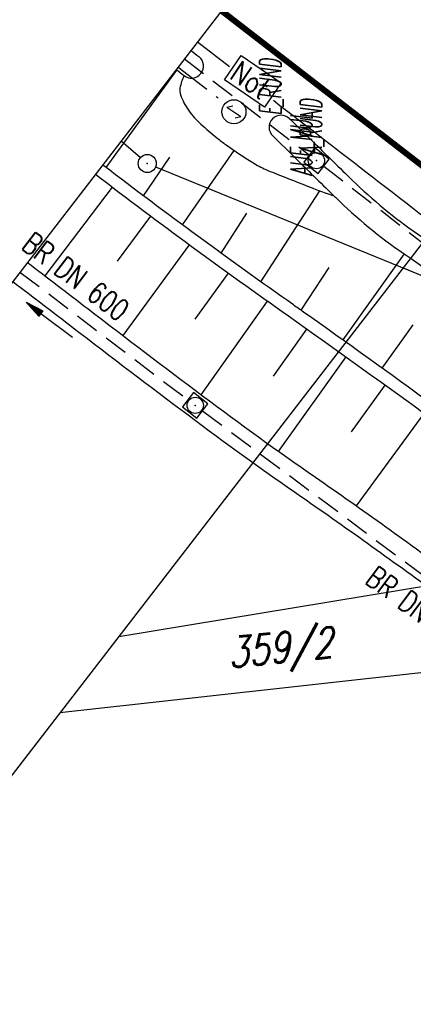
# Model space of a CAD drawing. Extents: x 448814 to 449970, y 436659 to 437685.
# Tile 47 of 132: x 448932 to 448965, y 437445 to 437527. Entities that reach past the tile are written whole.
import ezdxf
from ezdxf.enums import TextEntityAlignment as Align

# ---------------------------------------------------------------- set-up
doc = ezdxf.new("R2010")
doc.units = 0
doc.header["$LTSCALE"] = 2
doc.header["$MEASUREMENT"] = 0
for name, pattern in [('AUSGEZOGEN', [0]), ('BAB-FM2', [2.6, 1.5, -0.5, 0.1, -0.5]), ('GESTRICH-X2', [1.5, 1, -0.5])]:
    doc.linetypes.add(name, pattern=pattern)
doc.layers.get('0').update_dxf_attribs({"linetype": 'AUSGEZOGEN'})
for name, color, linetype in [('212-GRENZL-BAB', 7, 'AUSGEZOGEN'), ('212-GRENZP-BAB', 7, 'AUSGEZOGEN'), ('213-GRENZL-BAB', 7, 'AUSGEZOGEN'), ('213_FLSTNR', 8, 'AUSGEZOGEN'), ('213_GRENZL', 8, 'AUSGEZOGEN'), ('ANMERKUNG', 7, 'CONTINUOUS'), ('BAB_FM', 5, 'BAB-FM2'), ('BOESCHG', 250, 'AUSGEZOGEN'), ('FBRTOP', 250, 'AUSGEZOGEN'), ('KANAL', 7, 'GESTRICH-X2'), ('MULDE', 250, 'AUSGEZOGEN'), ('NS', 5, 'AUSGEZOGEN'), ('PFEIL', 7, 'CONTINUOUS'), ('Planeinteilung', 250, 'CONTINUOUS'), ('RAHMEN', 7, 'AUSGEZOGEN'), ('SCHSYMBOL', 200, 'AUSGEZOGEN'), ('TEXTO', 4, 'CONTINUOUS')]:
    doc.layers.add(name, color=color, linetype=linetype)
doc.styles.add('ROMANS', font='romans.shx', dxfattribs={"width": 0.8})

# ---------------------------------------------------------------- blocks, each defined once
blk = doc.blocks.new('NOTRUFS')
for p, q in [((-0.7, 0), (-0.357, 0.35)), ((-0.7, 0), (0.7, 0)), ((0.357, -0.35), (0.7, 0))]:
    blk.add_line(p, q)
blk.add_lwpolyline([(-2.143, 4.194), (1.876, 4.194), (1.876, 1.75), (-2.143, 1.75)], close=True)
blk.add_circle((0, 0), 1)
at = {"style": 'ROMANS', "width": 0.8}
blk.add_text('Not', height=1.8, dxfattribs=at).set_placement((-1.982, 2.071))
blk = doc.blocks.new('20')
blk.add_lwpolyline([(-0.754, -0.751), (0.754, -0.751), (0.754, 0.75), (-0.754, 0.75)], close=True)
blk.add_circle((0, 0), 0.676)
blk.add_point((0, 0))
blk = doc.blocks.new('1135420')
blk.add_line((0, 297), (0, 0))
at = {"layer": 'RAHMEN'}
blk.add_line((25, 415), (25, 5), dxfattribs=at)
blk = doc.blocks.new('GST')
at = {"color": 0}
blk.add_circle((0, 0), 0.75, dxfattribs=at)
blk.add_point((0, 0), dxfattribs=at)
blk = doc.blocks.new('PFEIL2')
at = {"color": 0}
for p, q in [((0.88, 0.002), (-2.401, -0.012)), ((0.881, -0.271), (0.879, 0.276)), ((0.879, 0.276), (2.429, 0.009)), ((0.911, 0.27), (0.879, 0.265)), ((0.965, 0.261), (0.879, 0.246)), ((1.019, 0.252), (0.879, 0.228)), ((1.073, 0.242), (0.879, 0.209)), ((1.127, 0.233), (0.879, 0.191)), ((1.181, 0.224), (0.879, 0.172)), ((1.235, 0.214), (0.879, 0.154)), ((1.289, 0.205), (0.879, 0.135)), ((1.343, 0.196), (0.879, 0.117)), ((1.397, 0.187), (0.879, 0.098)), ((1.451, 0.177), (0.879, 0.08)), ((1.505, 0.168), (0.879, 0.061)), ((1.559, 0.159), (0.88, 0.043)), ((1.613, 0.149), (0.88, 0.024)), ((1.668, 0.14), (0.88, 0.006)), ((1.722, 0.131), (0.88, -0.013)), ((1.776, 0.121), (0.88, -0.031)), ((1.83, 0.112), (0.88, -0.05)), ((1.884, 0.103), (0.88, -0.068)), ((1.938, 0.094), (0.88, -0.087)), ((1.992, 0.084), (0.88, -0.105)), ((2.046, 0.075), (0.88, -0.124)), ((2.1, 0.066), (0.88, -0.142)), ((2.154, 0.056), (0.88, -0.161)), ((2.208, 0.047), (0.88, -0.179)), ((2.262, 0.038), (0.881, -0.198)), ((2.316, 0.029), (0.881, -0.216)), ((2.37, 0.019), (0.881, -0.235)), ((2.424, 0.01), (0.881, -0.253)), ((2.429, 0.009), (0.881, -0.271))]:
    blk.add_line(p, q, dxfattribs=at)

msp = doc.modelspace()

# ---------------------------------------------------------------- linework, layer by layer
at = {"layer": '212-GRENZL-BAB', "flags": 128}
for points in [[(448940.793, 437516.506), (448942.394, 437515.113)], [(448943.655, 437514.337), (448965.981, 437505.24)]]:
    msp.add_lwpolyline(points, dxfattribs=at)
at = {"layer": '213-GRENZL-BAB', "flags": 128}
msp.add_lwpolyline([(448964.229, 437505.953), (448965.981, 437505.239)], dxfattribs=at)
at = {"layer": '213_GRENZL'}
for p, q in [((448940.58, 437475.318), (448982.092, 437482.161)), ((448971.618, 437472.97), (448935.679, 437468.968))]:
    msp.add_line(p, q, dxfattribs=at)
at = {"layer": 'BAB_FM'}
msp.add_lwpolyline([(448945.524, 437522.636), (448949.433, 437519.616)], dxfattribs=at)
at = {"layer": 'BOESCHG'}
for p, q in [((448939.537, 437514.284), (448945.429, 437522.386)), ((448945.882, 437509.517), (448950.182, 437515.701)), ((448942.643, 437511.93), (448944.84, 437515.145)), ((448934.472, 437505.274), (448940.073, 437512.646)), ((448952.403, 437504.784), (448957.318, 437512.345)), ((448949.09, 437507.168), (448951.233, 437510.48)), ((448940.488, 437506.518), (448943.267, 437510.239)), ((448940.944, 437500.319), (448946.482, 437507.859)), ((448964.314, 437507.109), (448959.215, 437499.959)), ((448946.953, 437501.679), (448949.715, 437505.504)), ((448955.739, 437502.424), (448958.082, 437505.966)), ((448947.448, 437495.4), (448952.967, 437503.175)), ((448953.456, 437496.938), (448956.235, 437500.868)), ((448965.05, 437501.212), (448962.466, 437497.628)), ((448953.881, 437490.701), (448959.495, 437498.55)), ((448959.929, 437492.324), (448962.742, 437496.214)), ((448960.354, 437486.171), (448965.977, 437493.862))]:
    msp.add_line(p, q, dxfattribs=at)
at = {"layer": 'BOESCHG', "flags": 128}
msp.add_lwpolyline([(448946.018, 437521.924, 0.068112), (448945.676, 437520.894, 0.133461), (448945.721, 437520.335, 0.064944), (448946.38, 437519.056, 0.059686), (448947.417, 437517.885, 0.010024), (448948.731, 437516.763, 0.01743), (448949.521, 437516.16, 0.01568), (448951.737, 437514.69, 0.034474), (448952.808, 437514.125, 0.009287), (448953.557, 437513.81, 0.002266), (448956.654, 437512.592, 0.006068), (448957.203, 437512.386, 0.002649), (448958.469, 437511.938)], format="xyb", dxfattribs=at)
at = {"layer": 'BOESCHG'}
for points in [[(448939.348, 437514.429, -0.000064), (448939.249, 437514.505, -0.003437)], [(448938.65, 437513.729, 0.010037), (448954.691, 437501.956, -0.009019), (448976.82, 437485.783, -0.000877), (448994.474, 437472.337, 0.001124), (449008.265, 437461.845, 0.000367), (449030.897, 437444.731, 0.001371), (449036.972, 437440.171, 0.002262), (449049.18, 437431.144, -0.001268), (449070.999, 437415.078, -0.000443), (449090.542, 437400.583, -0.000825), (449101.007, 437392.781, -0.002277), (449101.56, 437392.363, -0.000041), (449132.439, 437368.815, -0.002303), (449138.956, 437363.798, -0.000968), (449154.386, 437351.755)], [(448955.953, 437502.274, 0.000347), (448955.103, 437502.872, -0.010074), (448939.348, 437514.429, -0.003437)], [(449154.897, 437352.613, 0.001072), (449139.433, 437364.685, 0.002565), (449132.929, 437369.686, 0.000039), (449101.949, 437393.253, 0.001905), (449101.315, 437393.732, 0.000752), (449089.533, 437402.525, 0.000489), (449071.382, 437416.001, 0.001588), (449050.312, 437431.509, -0.002579), (449037.354, 437441.086, -0.001306), (449030.744, 437446.052, -0.00039), (449008.649, 437462.766, -0.001186), (448994.808, 437473.305, 0.000936), (448977.276, 437486.669, 0.008823), (448955.953, 437502.274, -0.010074)]]:
    msp.add_lwpolyline(points, format="xyb", dxfattribs=at)
at = {"layer": 'FBRTOP', "const_width": 0.5}
msp.add_lwpolyline([(448958.906, 437539.973, -0.000001), (448982.808, 437521.524, 0.000001), (449012.493, 437498.61, 0), (449050.358, 437469.383, 0), (449091.654, 437437.508, 0.000002), (449131.235, 437406.957, -0.000003), (449170.816, 437376.406, -0.000004), (449210.397, 437345.855, 0.000004), (449249.977, 437315.303), (449329.138, 437254.201), (449428.09, 437177.823), (449507.251, 437116.721), (449574.419, 437064.876)], format="xyb", dxfattribs=at)
msp.add_lwpolyline([(448949.13, 437527.307), (449002.717, 437485.944), (449081.878, 437424.842), (449161.04, 437363.74), (449240.201, 437302.637), (449319.362, 437241.535), (449418.314, 437165.157), (449497.475, 437104.055), (449616.217, 437012.402), (449715.169, 436936.024), (449833.911, 436844.37), (449847.611, 436833.796)], dxfattribs=at)
at = {"layer": 'FBRTOP'}
for points in [[(448947.144, 437524.734, 0), (448949.808, 437522.678, 0.000001)], [(448953.441, 437519.874, -0.000001), (448971.045, 437506.285, 0.000001), (449000.731, 437483.372, 0), (449038.595, 437454.145, 0), (449079.892, 437422.27, 0.000002), (449119.473, 437391.719, -0.000003), (449159.054, 437361.168, -0.000004), (449198.634, 437330.616, 0.000004), (449238.215, 437300.065), (449302.545, 437250.41)]]:
    msp.add_lwpolyline(points, format="xyb", dxfattribs=at)
at = {"layer": 'KANAL'}
for p, q in [((448946.042, 437523.307), (448956.438, 437515.313)), ((448957.625, 437514.406), (448982.656, 437495)), ((448932.373, 437505.598), (448946.344, 437494.969)), ((448947.563, 437494.063), (448991.063, 437461.656))]:
    msp.add_line(p, q, dxfattribs=at)
at = {"layer": 'MULDE'}
for points in [[(448931.771, 437504.818, -0.001099), (448936.791, 437500.98, 0.002825), (448946.346, 437493.726, 0.009606), (448955.793, 437486.918, -0.007793), (448967.405, 437478.614, -0.002941), (448978.794, 437470.094, -0.002496), (448992.104, 437459.908, -0.005844), (449000.589, 437453.188, 0.00895), (449006.196, 437448.803, 0.008417), (449014.644, 437442.658, -0.006122), (449026.239, 437434.305, -0.001349), (449041.708, 437422.805, 0.001917), (449052.614, 437414.717, 0.001281), (449068.761, 437402.901, -0.00171), (449080.845, 437394.043, -0.000947), (449093.651, 437384.549, 0.001011), (449105.654, 437375.654, 0.000367), (449106.23, 437375.23, 0.000009), (449130.561, 437357.33, 0.000999), (449150.928, 437342.411, 0.01169), (449152.739, 437341.153, 0.108955)], [(448946.59, 437524.017, -0.000035), (448947.252, 437523.498, -0.000265)], [(448945.368, 437522.434, -0.000034), (448946.018, 437521.924, -0.000265)], [(448932.993, 437506.401, -0.001096), (448938.009, 437502.566, 0.002825), (448947.546, 437495.326, 0.009606), (448956.931, 437488.563, -0.007793), (448968.593, 437480.222, -0.002941), (448980.001, 437471.688, -0.002496), (448993.328, 437461.49, -0.005844), (449001.849, 437454.741, 0.00895), (449007.4, 437450.401, 0.008417), (449015.793, 437444.295, -0.006122), (449027.427, 437435.913, -0.001349), (449042.906, 437424.407, 0.001917), (449053.8, 437416.327, 0.001281), (449069.938, 437404.518, -0.00171), (449082.033, 437395.651, -0.000947), (449094.845, 437386.154, 0.001011), (449106.842, 437377.264, 0.000367), (449107.415, 437376.841, 0.000009), (449131.747, 437358.942, 0.00096), (449151.3, 437344.615, 0.01169)]]:
    msp.add_lwpolyline(points, format="xyb", dxfattribs=at)
at = {"layer": 'MULDE', "flags": 128}
for points in [[(448954.785, 437518.341, 0.000109), (448956.779, 437516.388, 0.000157), (448958.163, 437515.034, 0.000011), (448959.867, 437513.368, 0.000143), (448959.999, 437513.239, 0.042526), (448965.438, 437508.764, -0.013468), (448983.849, 437495.327, -0.000028), (449008.283, 437476.463, 0.000072), (449017.854, 437469.075, 0.000017), (449056.003, 437439.638, -0.000067), (449065.798, 437432.079, -0.000102), (449082.4, 437419.256, -0.000074), (449105.415, 437401.469, -0.000078), (449116.883, 437392.6, 0.000032), (449144.822, 437370.989, 0.000108), (449145.231, 437370.673, 0.000004), (449155.605, 437362.656, 0.005451), (449157.368, 437361.325, 0.002045), (449162.157, 437357.818, 0.002045)], [(448953.385, 437516.913, 0.000109), (448955.38, 437514.959, 0.000157), (448956.765, 437513.604, 0.000011), (448958.469, 437511.938, 0.000143), (448958.601, 437511.809, 0.042526), (448964.303, 437507.117, -0.013468), (448982.627, 437493.743, -0.000028), (449007.06, 437474.88, 0.000072), (449016.632, 437467.491, 0.000017), (449054.781, 437438.055, -0.000067), (449064.576, 437430.495, -0.000102), (449081.178, 437417.674, -0.000074), (449104.191, 437399.887, -0.000078), (449115.659, 437391.018, 0.000032), (449143.598, 437369.407, 0.000108), (449144.008, 437369.09, 0.000004), (449154.383, 437361.074, 0.005451), (449156.18, 437359.716, 0.002045), (449160.983, 437356.2, 0.002045)]]:
    msp.add_lwpolyline(points, format="xyb", dxfattribs=at)
at = {"layer": 'MULDE'}
for centre, start, end in [((448946.635, 437522.711), 231.88645, 51.88645), ((448954.085, 437517.627), 45.5833, 225.5833)]:
    msp.add_arc(centre, 1, start, end, dxfattribs=at)

# ---------------------------------------------------------------- block references
at = {"layer": '212-GRENZP-BAB', "rotation": 309.7713901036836}
msp.add_blockref('GST', (448942.96, 437514.62), dxfattribs=at)
at = {"layer": 'NS', "rotation": 325.6308748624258}
msp.add_blockref('NOTRUFS', (448950.162, 437518.917), dxfattribs=at)
at = {"layer": 'PFEIL', "rotation": 142.7722999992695}
msp.add_blockref('PFEIL2', (448934.821, 437501.628), dxfattribs=at)
at = {"layer": 'Planeinteilung', "linetype": 'Continuous', "rotation": 322.3369009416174}
msp.add_blockref('1135420', (448814.476, 437352.853), dxfattribs=at)
at = {"layer": 'SCHSYMBOL', "rotation": 322.3365}
for p in [(448957.018, 437514.856), (448946.946, 437494.526)]:
    msp.add_blockref('20', p, dxfattribs=at)

# ---------------------------------------------------------------- texts
at = {"layer": '213_FLSTNR', "style": 'ROMANS', "oblique": 15, "width": 0.8}
msp.add_text('359/2', height=2.5, rotation=5.92367, dxfattribs=at).set_placement((448949.774, 437472.717))
at = {"layer": 'ANMERKUNG', "style": 'ROMANS', "oblique": 7, "width": 0.5}
for s, p in [('E_RUND', (448954.085, 437518.627)), ('A_RUND', (448957.464, 437515.319)), ('AUF_MUL', (448956.654, 437513.592))]:
    msp.add_text(s, height=1.8, rotation=90, dxfattribs=at).set_placement(p)
at = {"layer": 'TEXTO', "style": 'ROMANS', "width": 0.75}
for rotation, p in [(322.7723, (448936.476, 437504.509)), (323.3239, (448965.077, 437476.782))]:
    msp.add_text('BR DN 600', height=1.8, rotation=rotation, dxfattribs=at).set_placement(p, align=Align.CENTER)

doc.saveas('drawing.dxf')
